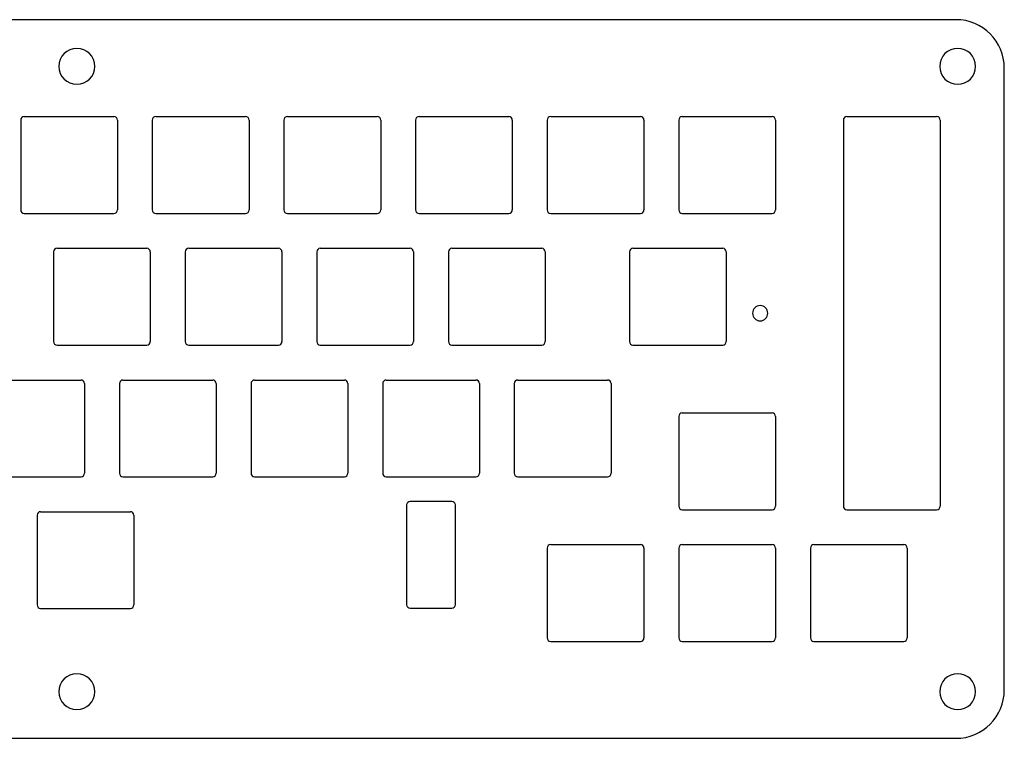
# Model space of a CAD drawing. Header units: millimetres. Extents: x 12 to 283, y -156 to -52.
# Tile 2 of 2: x 140 to 283, y -156 to -52. Entities that reach past the tile are written whole.
import ezdxf

# ---------------------------------------------------------------- set-up
doc = ezdxf.new("R2010")
doc.units = ezdxf.units.MM
doc.header["$MEASUREMENT"] = 0
doc.layers.add('Layer 1', color=7, linetype='Continuous')

# ---------------------------------------------------------------- blocks, each defined once
blk = doc.blocks.new('block 50')
at = {"layer": 'Layer 1', "color": 7, "lineweight": 25, "true_color": 0xffffff}
blk.add_lwpolyline([(141.05, -65.63), (154.05, -65.63)], dxfattribs=at)
blk = doc.blocks.new('block 51')
at = {"layer": 'Layer 1', "color": 7, "lineweight": 25, "true_color": 0xffffff}
blk.add_lwpolyline([(141.05, -79.63), (154.05, -79.63)], dxfattribs=at)
blk = doc.blocks.new('block 52')
at = {"layer": 'Layer 1', "color": 7, "lineweight": 25, "true_color": 0xffffff}
blk.add_lwpolyline([(140.55, -66.13), (140.55, -79.13)], dxfattribs=at)
blk = doc.blocks.new('block 53')
at = {"layer": 'Layer 1', "color": 7, "lineweight": 25, "true_color": 0xffffff}
blk.add_lwpolyline([(154.55, -66.13), (154.55, -79.13)], dxfattribs=at)
blk = doc.blocks.new('block 54')
at = {"layer": 'Layer 1', "color": 7, "lineweight": 25, "true_color": 0xffffff}
blk.add_open_spline([(141.05, -65.63), (140.77, -65.63), (140.55, -65.85), (140.55, -66.13)], degree=3, dxfattribs=at)
blk = doc.blocks.new('block 55')
at = {"layer": 'Layer 1', "color": 7, "lineweight": 25, "true_color": 0xffffff}
blk.add_open_spline([(154.55, -66.13), (154.55, -65.85), (154.33, -65.63), (154.05, -65.63)], degree=3, dxfattribs=at)
blk = doc.blocks.new('block 56')
at = {"layer": 'Layer 1', "color": 7, "lineweight": 25, "true_color": 0xffffff}
blk.add_open_spline([(140.55, -79.13), (140.55, -79.4), (140.77, -79.63), (141.05, -79.63)], degree=3, dxfattribs=at)
blk = doc.blocks.new('block 57')
at = {"layer": 'Layer 1', "color": 7, "lineweight": 25, "true_color": 0xffffff}
blk.add_open_spline([(154.05, -79.63), (154.33, -79.63), (154.55, -79.4), (154.55, -79.13)], degree=3, dxfattribs=at)
blk = doc.blocks.new('block 58')
at = {"layer": 'Layer 1', "color": 7, "lineweight": 25, "true_color": 0xffffff}
blk.add_lwpolyline([(160.1, -65.63), (173.1, -65.63)], dxfattribs=at)
blk = doc.blocks.new('block 59')
at = {"layer": 'Layer 1', "color": 7, "lineweight": 25, "true_color": 0xffffff}
blk.add_lwpolyline([(160.1, -79.63), (173.1, -79.63)], dxfattribs=at)
blk = doc.blocks.new('block 60')
at = {"layer": 'Layer 1', "color": 7, "lineweight": 25, "true_color": 0xffffff}
blk.add_lwpolyline([(159.6, -66.13), (159.6, -79.13)], dxfattribs=at)
blk = doc.blocks.new('block 61')
at = {"layer": 'Layer 1', "color": 7, "lineweight": 25, "true_color": 0xffffff}
blk.add_lwpolyline([(173.6, -66.13), (173.6, -79.13)], dxfattribs=at)
blk = doc.blocks.new('block 62')
at = {"layer": 'Layer 1', "color": 7, "lineweight": 25, "true_color": 0xffffff}
blk.add_open_spline([(160.1, -65.63), (159.82, -65.63), (159.6, -65.85), (159.6, -66.13)], degree=3, dxfattribs=at)
blk = doc.blocks.new('block 63')
at = {"layer": 'Layer 1', "color": 7, "lineweight": 25, "true_color": 0xffffff}
blk.add_open_spline([(173.6, -66.13), (173.6, -65.85), (173.38, -65.63), (173.1, -65.63)], degree=3, dxfattribs=at)
blk = doc.blocks.new('block 64')
at = {"layer": 'Layer 1', "color": 7, "lineweight": 25, "true_color": 0xffffff}
blk.add_open_spline([(159.6, -79.13), (159.6, -79.4), (159.82, -79.63), (160.1, -79.63)], degree=3, dxfattribs=at)
blk = doc.blocks.new('block 65')
at = {"layer": 'Layer 1', "color": 7, "lineweight": 25, "true_color": 0xffffff}
blk.add_open_spline([(173.1, -79.63), (173.38, -79.63), (173.6, -79.4), (173.6, -79.13)], degree=3, dxfattribs=at)
blk = doc.blocks.new('block 66')
at = {"layer": 'Layer 1', "color": 7, "lineweight": 25, "true_color": 0xffffff}
blk.add_lwpolyline([(179.15, -65.63), (192.15, -65.63)], dxfattribs=at)
blk = doc.blocks.new('block 67')
at = {"layer": 'Layer 1', "color": 7, "lineweight": 25, "true_color": 0xffffff}
blk.add_lwpolyline([(179.15, -79.63), (192.15, -79.63)], dxfattribs=at)
blk = doc.blocks.new('block 68')
at = {"layer": 'Layer 1', "color": 7, "lineweight": 25, "true_color": 0xffffff}
blk.add_lwpolyline([(178.65, -66.13), (178.65, -79.13)], dxfattribs=at)
blk = doc.blocks.new('block 69')
at = {"layer": 'Layer 1', "color": 7, "lineweight": 25, "true_color": 0xffffff}
blk.add_lwpolyline([(192.65, -66.13), (192.65, -79.13)], dxfattribs=at)
blk = doc.blocks.new('block 70')
at = {"layer": 'Layer 1', "color": 7, "lineweight": 25, "true_color": 0xffffff}
blk.add_open_spline([(179.15, -65.63), (178.87, -65.63), (178.65, -65.85), (178.65, -66.13)], degree=3, dxfattribs=at)
blk = doc.blocks.new('block 71')
at = {"layer": 'Layer 1', "color": 7, "lineweight": 25, "true_color": 0xffffff}
blk.add_open_spline([(192.65, -66.13), (192.65, -65.85), (192.43, -65.63), (192.15, -65.63)], degree=3, dxfattribs=at)
blk = doc.blocks.new('block 72')
at = {"layer": 'Layer 1', "color": 7, "lineweight": 25, "true_color": 0xffffff}
blk.add_open_spline([(178.65, -79.13), (178.65, -79.4), (178.87, -79.63), (179.15, -79.63)], degree=3, dxfattribs=at)
blk = doc.blocks.new('block 73')
at = {"layer": 'Layer 1', "color": 7, "lineweight": 25, "true_color": 0xffffff}
blk.add_open_spline([(192.15, -79.63), (192.43, -79.63), (192.65, -79.4), (192.65, -79.13)], degree=3, dxfattribs=at)
blk = doc.blocks.new('block 74')
at = {"layer": 'Layer 1', "color": 7, "lineweight": 25, "true_color": 0xffffff}
blk.add_lwpolyline([(198.2, -65.63), (211.2, -65.63)], dxfattribs=at)
blk = doc.blocks.new('block 75')
at = {"layer": 'Layer 1', "color": 7, "lineweight": 25, "true_color": 0xffffff}
blk.add_lwpolyline([(198.2, -79.63), (211.2, -79.63)], dxfattribs=at)
blk = doc.blocks.new('block 76')
at = {"layer": 'Layer 1', "color": 7, "lineweight": 25, "true_color": 0xffffff}
blk.add_lwpolyline([(197.7, -66.13), (197.7, -79.13)], dxfattribs=at)
blk = doc.blocks.new('block 77')
at = {"layer": 'Layer 1', "color": 7, "lineweight": 25, "true_color": 0xffffff}
blk.add_lwpolyline([(211.7, -66.13), (211.7, -79.13)], dxfattribs=at)
blk = doc.blocks.new('block 78')
at = {"layer": 'Layer 1', "color": 7, "lineweight": 25, "true_color": 0xffffff}
blk.add_open_spline([(198.2, -65.63), (197.92, -65.63), (197.7, -65.85), (197.7, -66.13)], degree=3, dxfattribs=at)
blk = doc.blocks.new('block 79')
at = {"layer": 'Layer 1', "color": 7, "lineweight": 25, "true_color": 0xffffff}
blk.add_open_spline([(211.7, -66.13), (211.7, -65.85), (211.48, -65.63), (211.2, -65.63)], degree=3, dxfattribs=at)
blk = doc.blocks.new('block 80')
at = {"layer": 'Layer 1', "color": 7, "lineweight": 25, "true_color": 0xffffff}
blk.add_open_spline([(197.7, -79.13), (197.7, -79.4), (197.92, -79.63), (198.2, -79.63)], degree=3, dxfattribs=at)
blk = doc.blocks.new('block 81')
at = {"layer": 'Layer 1', "color": 7, "lineweight": 25, "true_color": 0xffffff}
blk.add_open_spline([(211.2, -79.63), (211.48, -79.63), (211.7, -79.4), (211.7, -79.13)], degree=3, dxfattribs=at)
blk = doc.blocks.new('block 82')
at = {"layer": 'Layer 1', "color": 7, "lineweight": 25, "true_color": 0xffffff}
blk.add_lwpolyline([(217.25, -65.63), (230.25, -65.63)], dxfattribs=at)
blk = doc.blocks.new('block 83')
at = {"layer": 'Layer 1', "color": 7, "lineweight": 25, "true_color": 0xffffff}
blk.add_lwpolyline([(217.25, -79.63), (230.25, -79.63)], dxfattribs=at)
blk = doc.blocks.new('block 84')
at = {"layer": 'Layer 1', "color": 7, "lineweight": 25, "true_color": 0xffffff}
blk.add_lwpolyline([(216.75, -66.13), (216.75, -79.13)], dxfattribs=at)
blk = doc.blocks.new('block 85')
at = {"layer": 'Layer 1', "color": 7, "lineweight": 25, "true_color": 0xffffff}
blk.add_lwpolyline([(230.75, -66.13), (230.75, -79.13)], dxfattribs=at)
blk = doc.blocks.new('block 86')
at = {"layer": 'Layer 1', "color": 7, "lineweight": 25, "true_color": 0xffffff}
blk.add_open_spline([(217.25, -65.63), (216.97, -65.63), (216.75, -65.85), (216.75, -66.13)], degree=3, dxfattribs=at)
blk = doc.blocks.new('block 87')
at = {"layer": 'Layer 1', "color": 7, "lineweight": 25, "true_color": 0xffffff}
blk.add_open_spline([(230.75, -66.13), (230.75, -65.85), (230.53, -65.63), (230.25, -65.63)], degree=3, dxfattribs=at)
blk = doc.blocks.new('block 88')
at = {"layer": 'Layer 1', "color": 7, "lineweight": 25, "true_color": 0xffffff}
blk.add_open_spline([(216.75, -79.13), (216.75, -79.4), (216.97, -79.63), (217.25, -79.63)], degree=3, dxfattribs=at)
blk = doc.blocks.new('block 89')
at = {"layer": 'Layer 1', "color": 7, "lineweight": 25, "true_color": 0xffffff}
blk.add_open_spline([(230.25, -79.63), (230.53, -79.63), (230.75, -79.4), (230.75, -79.13)], degree=3, dxfattribs=at)
blk = doc.blocks.new('block 90')
at = {"layer": 'Layer 1', "color": 7, "lineweight": 25, "true_color": 0xffffff}
blk.add_lwpolyline([(236.3, -65.63), (249.3, -65.63)], dxfattribs=at)
blk = doc.blocks.new('block 91')
at = {"layer": 'Layer 1', "color": 7, "lineweight": 25, "true_color": 0xffffff}
blk.add_lwpolyline([(236.3, -79.63), (249.3, -79.63)], dxfattribs=at)
blk = doc.blocks.new('block 92')
at = {"layer": 'Layer 1', "color": 7, "lineweight": 25, "true_color": 0xffffff}
blk.add_lwpolyline([(235.8, -66.13), (235.8, -79.13)], dxfattribs=at)
blk = doc.blocks.new('block 93')
at = {"layer": 'Layer 1', "color": 7, "lineweight": 25, "true_color": 0xffffff}
blk.add_lwpolyline([(249.8, -66.13), (249.8, -79.13)], dxfattribs=at)
blk = doc.blocks.new('block 94')
at = {"layer": 'Layer 1', "color": 7, "lineweight": 25, "true_color": 0xffffff}
blk.add_open_spline([(236.3, -65.63), (236.02, -65.63), (235.8, -65.85), (235.8, -66.13)], degree=3, dxfattribs=at)
blk = doc.blocks.new('block 95')
at = {"layer": 'Layer 1', "color": 7, "lineweight": 25, "true_color": 0xffffff}
blk.add_open_spline([(249.8, -66.13), (249.8, -65.85), (249.58, -65.63), (249.3, -65.63)], degree=3, dxfattribs=at)
blk = doc.blocks.new('block 96')
at = {"layer": 'Layer 1', "color": 7, "lineweight": 25, "true_color": 0xffffff}
blk.add_open_spline([(235.8, -79.13), (235.8, -79.4), (236.02, -79.63), (236.3, -79.63)], degree=3, dxfattribs=at)
blk = doc.blocks.new('block 97')
at = {"layer": 'Layer 1', "color": 7, "lineweight": 25, "true_color": 0xffffff}
blk.add_open_spline([(249.3, -79.63), (249.58, -79.63), (249.8, -79.4), (249.8, -79.13)], degree=3, dxfattribs=at)
blk = doc.blocks.new('block 98')
at = {"layer": 'Layer 1', "color": 7, "lineweight": 25, "true_color": 0xffffff}
blk.add_lwpolyline([(260.11, -65.63), (273.11, -65.63)], dxfattribs=at)
blk = doc.blocks.new('block 99')
at = {"layer": 'Layer 1', "color": 7, "lineweight": 25, "true_color": 0xffffff}
blk.add_lwpolyline([(260.11, -122.49), (273.11, -122.49)], dxfattribs=at)
blk = doc.blocks.new('block 100')
at = {"layer": 'Layer 1', "color": 7, "lineweight": 25, "true_color": 0xffffff}
blk.add_lwpolyline([(259.61, -66.13), (259.61, -121.99)], dxfattribs=at)
blk = doc.blocks.new('block 101')
at = {"layer": 'Layer 1', "color": 7, "lineweight": 25, "true_color": 0xffffff}
blk.add_open_spline([(260.11, -65.63), (259.84, -65.63), (259.61, -65.85), (259.61, -66.13)], degree=3, dxfattribs=at)
blk = doc.blocks.new('block 102')
at = {"layer": 'Layer 1', "color": 7, "lineweight": 25, "true_color": 0xffffff}
blk.add_open_spline([(273.61, -66.13), (273.61, -65.85), (273.39, -65.63), (273.11, -65.63)], degree=3, dxfattribs=at)
blk = doc.blocks.new('block 103')
at = {"layer": 'Layer 1', "color": 7, "lineweight": 25, "true_color": 0xffffff}
blk.add_open_spline([(259.61, -121.99), (259.61, -122.27), (259.84, -122.49), (260.11, -122.49)], degree=3, dxfattribs=at)
blk = doc.blocks.new('block 104')
at = {"layer": 'Layer 1', "color": 7, "lineweight": 25, "true_color": 0xffffff}
blk.add_open_spline([(273.11, -122.49), (273.39, -122.49), (273.61, -122.27), (273.61, -121.99)], degree=3, dxfattribs=at)
blk = doc.blocks.new('block 153')
at = {"layer": 'Layer 1', "color": 7, "lineweight": 25, "true_color": 0xffffff}
blk.add_lwpolyline([(145.81, -84.68), (158.81, -84.68)], dxfattribs=at)
blk = doc.blocks.new('block 154')
at = {"layer": 'Layer 1', "color": 7, "lineweight": 25, "true_color": 0xffffff}
blk.add_lwpolyline([(145.81, -98.68), (158.81, -98.68)], dxfattribs=at)
blk = doc.blocks.new('block 155')
at = {"layer": 'Layer 1', "color": 7, "lineweight": 25, "true_color": 0xffffff}
blk.add_lwpolyline([(145.31, -85.18), (145.31, -98.18)], dxfattribs=at)
blk = doc.blocks.new('block 156')
at = {"layer": 'Layer 1', "color": 7, "lineweight": 25, "true_color": 0xffffff}
blk.add_lwpolyline([(159.31, -85.18), (159.31, -98.18)], dxfattribs=at)
blk = doc.blocks.new('block 157')
at = {"layer": 'Layer 1', "color": 7, "lineweight": 25, "true_color": 0xffffff}
blk.add_open_spline([(145.81, -84.68), (145.54, -84.68), (145.31, -84.9), (145.31, -85.18)], degree=3, dxfattribs=at)
blk = doc.blocks.new('block 158')
at = {"layer": 'Layer 1', "color": 7, "lineweight": 25, "true_color": 0xffffff}
blk.add_open_spline([(159.31, -85.18), (159.31, -84.9), (159.09, -84.68), (158.81, -84.68)], degree=3, dxfattribs=at)
blk = doc.blocks.new('block 159')
at = {"layer": 'Layer 1', "color": 7, "lineweight": 25, "true_color": 0xffffff}
blk.add_open_spline([(145.31, -98.18), (145.31, -98.45), (145.54, -98.68), (145.81, -98.68)], degree=3, dxfattribs=at)
blk = doc.blocks.new('block 160')
at = {"layer": 'Layer 1', "color": 7, "lineweight": 25, "true_color": 0xffffff}
blk.add_open_spline([(158.81, -98.68), (159.09, -98.68), (159.31, -98.45), (159.31, -98.18)], degree=3, dxfattribs=at)
blk = doc.blocks.new('block 161')
at = {"layer": 'Layer 1', "color": 7, "lineweight": 25, "true_color": 0xffffff}
blk.add_lwpolyline([(164.86, -84.68), (177.86, -84.68)], dxfattribs=at)
blk = doc.blocks.new('block 162')
at = {"layer": 'Layer 1', "color": 7, "lineweight": 25, "true_color": 0xffffff}
blk.add_lwpolyline([(164.86, -98.68), (177.86, -98.68)], dxfattribs=at)
blk = doc.blocks.new('block 163')
at = {"layer": 'Layer 1', "color": 7, "lineweight": 25, "true_color": 0xffffff}
blk.add_lwpolyline([(164.36, -85.18), (164.36, -98.18)], dxfattribs=at)
blk = doc.blocks.new('block 164')
at = {"layer": 'Layer 1', "color": 7, "lineweight": 25, "true_color": 0xffffff}
blk.add_lwpolyline([(178.36, -85.18), (178.36, -98.18)], dxfattribs=at)
blk = doc.blocks.new('block 165')
at = {"layer": 'Layer 1', "color": 7, "lineweight": 25, "true_color": 0xffffff}
blk.add_open_spline([(164.86, -84.68), (164.59, -84.68), (164.36, -84.9), (164.36, -85.18)], degree=3, dxfattribs=at)
blk = doc.blocks.new('block 166')
at = {"layer": 'Layer 1', "color": 7, "lineweight": 25, "true_color": 0xffffff}
blk.add_open_spline([(178.36, -85.18), (178.36, -84.9), (178.14, -84.68), (177.86, -84.68)], degree=3, dxfattribs=at)
blk = doc.blocks.new('block 167')
at = {"layer": 'Layer 1', "color": 7, "lineweight": 25, "true_color": 0xffffff}
blk.add_open_spline([(164.36, -98.18), (164.36, -98.45), (164.59, -98.68), (164.86, -98.68)], degree=3, dxfattribs=at)
blk = doc.blocks.new('block 168')
at = {"layer": 'Layer 1', "color": 7, "lineweight": 25, "true_color": 0xffffff}
blk.add_open_spline([(177.86, -98.68), (178.14, -98.68), (178.36, -98.45), (178.36, -98.18)], degree=3, dxfattribs=at)
blk = doc.blocks.new('block 169')
at = {"layer": 'Layer 1', "color": 7, "lineweight": 25, "true_color": 0xffffff}
blk.add_lwpolyline([(183.91, -84.68), (196.91, -84.68)], dxfattribs=at)
blk = doc.blocks.new('block 170')
at = {"layer": 'Layer 1', "color": 7, "lineweight": 25, "true_color": 0xffffff}
blk.add_lwpolyline([(183.91, -98.68), (196.91, -98.68)], dxfattribs=at)
blk = doc.blocks.new('block 171')
at = {"layer": 'Layer 1', "color": 7, "lineweight": 25, "true_color": 0xffffff}
blk.add_lwpolyline([(183.41, -85.18), (183.41, -98.18)], dxfattribs=at)
blk = doc.blocks.new('block 172')
at = {"layer": 'Layer 1', "color": 7, "lineweight": 25, "true_color": 0xffffff}
blk.add_lwpolyline([(197.41, -85.18), (197.41, -98.18)], dxfattribs=at)
blk = doc.blocks.new('block 173')
at = {"layer": 'Layer 1', "color": 7, "lineweight": 25, "true_color": 0xffffff}
blk.add_open_spline([(183.91, -84.68), (183.64, -84.68), (183.41, -84.9), (183.41, -85.18)], degree=3, dxfattribs=at)
blk = doc.blocks.new('block 174')
at = {"layer": 'Layer 1', "color": 7, "lineweight": 25, "true_color": 0xffffff}
blk.add_open_spline([(197.41, -85.18), (197.41, -84.9), (197.19, -84.68), (196.91, -84.68)], degree=3, dxfattribs=at)
blk = doc.blocks.new('block 175')
at = {"layer": 'Layer 1', "color": 7, "lineweight": 25, "true_color": 0xffffff}
blk.add_open_spline([(183.41, -98.18), (183.41, -98.45), (183.64, -98.68), (183.91, -98.68)], degree=3, dxfattribs=at)
blk = doc.blocks.new('block 176')
at = {"layer": 'Layer 1', "color": 7, "lineweight": 25, "true_color": 0xffffff}
blk.add_open_spline([(196.91, -98.68), (197.19, -98.68), (197.41, -98.45), (197.41, -98.18)], degree=3, dxfattribs=at)
blk = doc.blocks.new('block 177')
at = {"layer": 'Layer 1', "color": 7, "lineweight": 25, "true_color": 0xffffff}
blk.add_lwpolyline([(202.96, -84.68), (215.96, -84.68)], dxfattribs=at)
blk = doc.blocks.new('block 178')
at = {"layer": 'Layer 1', "color": 7, "lineweight": 25, "true_color": 0xffffff}
blk.add_lwpolyline([(202.96, -98.68), (215.96, -98.68)], dxfattribs=at)
blk = doc.blocks.new('block 179')
at = {"layer": 'Layer 1', "color": 7, "lineweight": 25, "true_color": 0xffffff}
blk.add_lwpolyline([(202.46, -85.18), (202.46, -98.18)], dxfattribs=at)
blk = doc.blocks.new('block 180')
at = {"layer": 'Layer 1', "color": 7, "lineweight": 25, "true_color": 0xffffff}
blk.add_lwpolyline([(216.46, -85.18), (216.46, -98.18)], dxfattribs=at)
blk = doc.blocks.new('block 181')
at = {"layer": 'Layer 1', "color": 7, "lineweight": 25, "true_color": 0xffffff}
blk.add_open_spline([(202.96, -84.68), (202.69, -84.68), (202.46, -84.9), (202.46, -85.18)], degree=3, dxfattribs=at)
blk = doc.blocks.new('block 182')
at = {"layer": 'Layer 1', "color": 7, "lineweight": 25, "true_color": 0xffffff}
blk.add_open_spline([(216.46, -85.18), (216.46, -84.9), (216.24, -84.68), (215.96, -84.68)], degree=3, dxfattribs=at)
blk = doc.blocks.new('block 183')
at = {"layer": 'Layer 1', "color": 7, "lineweight": 25, "true_color": 0xffffff}
blk.add_open_spline([(202.46, -98.18), (202.46, -98.45), (202.69, -98.68), (202.96, -98.68)], degree=3, dxfattribs=at)
blk = doc.blocks.new('block 184')
at = {"layer": 'Layer 1', "color": 7, "lineweight": 25, "true_color": 0xffffff}
blk.add_open_spline([(215.96, -98.68), (216.24, -98.68), (216.46, -98.45), (216.46, -98.18)], degree=3, dxfattribs=at)
blk = doc.blocks.new('block 185')
at = {"layer": 'Layer 1', "color": 7, "lineweight": 25, "true_color": 0xffffff}
blk.add_lwpolyline([(229.16, -84.68), (242.16, -84.68)], dxfattribs=at)
blk = doc.blocks.new('block 186')
at = {"layer": 'Layer 1', "color": 7, "lineweight": 25, "true_color": 0xffffff}
blk.add_lwpolyline([(229.16, -98.68), (242.16, -98.68)], dxfattribs=at)
blk = doc.blocks.new('block 187')
at = {"layer": 'Layer 1', "color": 7, "lineweight": 25, "true_color": 0xffffff}
blk.add_lwpolyline([(228.66, -85.18), (228.66, -98.18)], dxfattribs=at)
blk = doc.blocks.new('block 188')
at = {"layer": 'Layer 1', "color": 7, "lineweight": 25, "true_color": 0xffffff}
blk.add_lwpolyline([(242.66, -85.18), (242.66, -98.18)], dxfattribs=at)
blk = doc.blocks.new('block 189')
at = {"layer": 'Layer 1', "color": 7, "lineweight": 25, "true_color": 0xffffff}
blk.add_open_spline([(229.16, -84.68), (228.88, -84.68), (228.66, -84.9), (228.66, -85.18)], degree=3, dxfattribs=at)
blk = doc.blocks.new('block 190')
at = {"layer": 'Layer 1', "color": 7, "lineweight": 25, "true_color": 0xffffff}
blk.add_open_spline([(242.66, -85.18), (242.66, -84.9), (242.43, -84.68), (242.16, -84.68)], degree=3, dxfattribs=at)
blk = doc.blocks.new('block 191')
at = {"layer": 'Layer 1', "color": 7, "lineweight": 25, "true_color": 0xffffff}
blk.add_open_spline([(228.66, -98.18), (228.66, -98.45), (228.88, -98.68), (229.16, -98.68)], degree=3, dxfattribs=at)
blk = doc.blocks.new('block 192')
at = {"layer": 'Layer 1', "color": 7, "lineweight": 25, "true_color": 0xffffff}
blk.add_open_spline([(242.16, -98.68), (242.43, -98.68), (242.66, -98.45), (242.66, -98.18)], degree=3, dxfattribs=at)
blk = doc.blocks.new('block 233')
at = {"layer": 'Layer 1', "color": 7, "lineweight": 25, "true_color": 0xffffff}
blk.add_lwpolyline([(136.29, -103.73), (149.29, -103.73)], dxfattribs=at)
blk = doc.blocks.new('block 234')
at = {"layer": 'Layer 1', "color": 7, "lineweight": 25, "true_color": 0xffffff}
blk.add_lwpolyline([(136.29, -117.73), (149.29, -117.73)], dxfattribs=at)
blk = doc.blocks.new('block 236')
at = {"layer": 'Layer 1', "color": 7, "lineweight": 25, "true_color": 0xffffff}
blk.add_lwpolyline([(149.79, -104.23), (149.79, -117.23)], dxfattribs=at)
blk = doc.blocks.new('block 238')
at = {"layer": 'Layer 1', "color": 7, "lineweight": 25, "true_color": 0xffffff}
blk.add_open_spline([(149.79, -104.23), (149.79, -103.95), (149.56, -103.73), (149.29, -103.73)], degree=3, dxfattribs=at)
blk = doc.blocks.new('block 240')
at = {"layer": 'Layer 1', "color": 7, "lineweight": 25, "true_color": 0xffffff}
blk.add_open_spline([(149.29, -117.73), (149.56, -117.73), (149.79, -117.5), (149.79, -117.23)], degree=3, dxfattribs=at)
blk = doc.blocks.new('block 241')
at = {"layer": 'Layer 1', "color": 7, "lineweight": 25, "true_color": 0xffffff}
blk.add_lwpolyline([(155.34, -103.73), (168.34, -103.73)], dxfattribs=at)
blk = doc.blocks.new('block 242')
at = {"layer": 'Layer 1', "color": 7, "lineweight": 25, "true_color": 0xffffff}
blk.add_lwpolyline([(155.34, -117.73), (168.34, -117.73)], dxfattribs=at)
blk = doc.blocks.new('block 243')
at = {"layer": 'Layer 1', "color": 7, "lineweight": 25, "true_color": 0xffffff}
blk.add_lwpolyline([(154.84, -104.23), (154.84, -117.23)], dxfattribs=at)
blk = doc.blocks.new('block 244')
at = {"layer": 'Layer 1', "color": 7, "lineweight": 25, "true_color": 0xffffff}
blk.add_lwpolyline([(168.84, -104.23), (168.84, -117.23)], dxfattribs=at)
blk = doc.blocks.new('block 245')
at = {"layer": 'Layer 1', "color": 7, "lineweight": 25, "true_color": 0xffffff}
blk.add_open_spline([(155.34, -103.73), (155.06, -103.73), (154.84, -103.95), (154.84, -104.23)], degree=3, dxfattribs=at)
blk = doc.blocks.new('block 246')
at = {"layer": 'Layer 1', "color": 7, "lineweight": 25, "true_color": 0xffffff}
blk.add_open_spline([(168.84, -104.23), (168.84, -103.95), (168.61, -103.73), (168.34, -103.73)], degree=3, dxfattribs=at)
blk = doc.blocks.new('block 247')
at = {"layer": 'Layer 1', "color": 7, "lineweight": 25, "true_color": 0xffffff}
blk.add_open_spline([(154.84, -117.23), (154.84, -117.5), (155.06, -117.73), (155.34, -117.73)], degree=3, dxfattribs=at)
blk = doc.blocks.new('block 248')
at = {"layer": 'Layer 1', "color": 7, "lineweight": 25, "true_color": 0xffffff}
blk.add_open_spline([(168.34, -117.73), (168.61, -117.73), (168.84, -117.5), (168.84, -117.23)], degree=3, dxfattribs=at)
blk = doc.blocks.new('block 249')
at = {"layer": 'Layer 1', "color": 7, "lineweight": 25, "true_color": 0xffffff}
blk.add_lwpolyline([(174.39, -103.73), (187.39, -103.73)], dxfattribs=at)
blk = doc.blocks.new('block 250')
at = {"layer": 'Layer 1', "color": 7, "lineweight": 25, "true_color": 0xffffff}
blk.add_lwpolyline([(174.39, -117.73), (187.39, -117.73)], dxfattribs=at)
blk = doc.blocks.new('block 251')
at = {"layer": 'Layer 1', "color": 7, "lineweight": 25, "true_color": 0xffffff}
blk.add_lwpolyline([(173.89, -104.23), (173.89, -117.23)], dxfattribs=at)
blk = doc.blocks.new('block 252')
at = {"layer": 'Layer 1', "color": 7, "lineweight": 25, "true_color": 0xffffff}
blk.add_lwpolyline([(187.89, -104.23), (187.89, -117.23)], dxfattribs=at)
blk = doc.blocks.new('block 253')
at = {"layer": 'Layer 1', "color": 7, "lineweight": 25, "true_color": 0xffffff}
blk.add_open_spline([(174.39, -103.73), (174.11, -103.73), (173.89, -103.95), (173.89, -104.23)], degree=3, dxfattribs=at)
blk = doc.blocks.new('block 254')
at = {"layer": 'Layer 1', "color": 7, "lineweight": 25, "true_color": 0xffffff}
blk.add_open_spline([(187.89, -104.23), (187.89, -103.95), (187.66, -103.73), (187.39, -103.73)], degree=3, dxfattribs=at)
blk = doc.blocks.new('block 255')
at = {"layer": 'Layer 1', "color": 7, "lineweight": 25, "true_color": 0xffffff}
blk.add_open_spline([(173.89, -117.23), (173.89, -117.5), (174.11, -117.73), (174.39, -117.73)], degree=3, dxfattribs=at)
blk = doc.blocks.new('block 256')
at = {"layer": 'Layer 1', "color": 7, "lineweight": 25, "true_color": 0xffffff}
blk.add_open_spline([(187.39, -117.73), (187.66, -117.73), (187.89, -117.5), (187.89, -117.23)], degree=3, dxfattribs=at)
blk = doc.blocks.new('block 257')
at = {"layer": 'Layer 1', "color": 7, "lineweight": 25, "true_color": 0xffffff}
blk.add_lwpolyline([(193.44, -103.73), (206.44, -103.73)], dxfattribs=at)
blk = doc.blocks.new('block 258')
at = {"layer": 'Layer 1', "color": 7, "lineweight": 25, "true_color": 0xffffff}
blk.add_lwpolyline([(193.44, -117.73), (206.44, -117.73)], dxfattribs=at)
blk = doc.blocks.new('block 259')
at = {"layer": 'Layer 1', "color": 7, "lineweight": 25, "true_color": 0xffffff}
blk.add_lwpolyline([(192.94, -104.23), (192.94, -117.23)], dxfattribs=at)
blk = doc.blocks.new('block 260')
at = {"layer": 'Layer 1', "color": 7, "lineweight": 25, "true_color": 0xffffff}
blk.add_lwpolyline([(206.94, -104.23), (206.94, -117.23)], dxfattribs=at)
blk = doc.blocks.new('block 261')
at = {"layer": 'Layer 1', "color": 7, "lineweight": 25, "true_color": 0xffffff}
blk.add_open_spline([(193.44, -103.73), (193.16, -103.73), (192.94, -103.95), (192.94, -104.23)], degree=3, dxfattribs=at)
blk = doc.blocks.new('block 262')
at = {"layer": 'Layer 1', "color": 7, "lineweight": 25, "true_color": 0xffffff}
blk.add_open_spline([(206.94, -104.23), (206.94, -103.95), (206.71, -103.73), (206.44, -103.73)], degree=3, dxfattribs=at)
blk = doc.blocks.new('block 263')
at = {"layer": 'Layer 1', "color": 7, "lineweight": 25, "true_color": 0xffffff}
blk.add_open_spline([(192.94, -117.23), (192.94, -117.5), (193.16, -117.73), (193.44, -117.73)], degree=3, dxfattribs=at)
blk = doc.blocks.new('block 264')
at = {"layer": 'Layer 1', "color": 7, "lineweight": 25, "true_color": 0xffffff}
blk.add_open_spline([(206.44, -117.73), (206.71, -117.73), (206.94, -117.5), (206.94, -117.23)], degree=3, dxfattribs=at)
blk = doc.blocks.new('block 265')
at = {"layer": 'Layer 1', "color": 7, "lineweight": 25, "true_color": 0xffffff}
blk.add_lwpolyline([(212.49, -103.73), (225.49, -103.73)], dxfattribs=at)
blk = doc.blocks.new('block 266')
at = {"layer": 'Layer 1', "color": 7, "lineweight": 25, "true_color": 0xffffff}
blk.add_lwpolyline([(212.49, -117.73), (225.49, -117.73)], dxfattribs=at)
blk = doc.blocks.new('block 267')
at = {"layer": 'Layer 1', "color": 7, "lineweight": 25, "true_color": 0xffffff}
blk.add_lwpolyline([(211.99, -104.23), (211.99, -117.23)], dxfattribs=at)
blk = doc.blocks.new('block 268')
at = {"layer": 'Layer 1', "color": 7, "lineweight": 25, "true_color": 0xffffff}
blk.add_lwpolyline([(225.99, -104.23), (225.99, -117.23)], dxfattribs=at)
blk = doc.blocks.new('block 269')
at = {"layer": 'Layer 1', "color": 7, "lineweight": 25, "true_color": 0xffffff}
blk.add_open_spline([(212.49, -103.73), (212.21, -103.73), (211.99, -103.95), (211.99, -104.23)], degree=3, dxfattribs=at)
blk = doc.blocks.new('block 270')
at = {"layer": 'Layer 1', "color": 7, "lineweight": 25, "true_color": 0xffffff}
blk.add_open_spline([(225.99, -104.23), (225.99, -103.95), (225.76, -103.73), (225.49, -103.73)], degree=3, dxfattribs=at)
blk = doc.blocks.new('block 271')
at = {"layer": 'Layer 1', "color": 7, "lineweight": 25, "true_color": 0xffffff}
blk.add_open_spline([(211.99, -117.23), (211.99, -117.5), (212.21, -117.73), (212.49, -117.73)], degree=3, dxfattribs=at)
blk = doc.blocks.new('block 272')
at = {"layer": 'Layer 1', "color": 7, "lineweight": 25, "true_color": 0xffffff}
blk.add_open_spline([(225.49, -117.73), (225.76, -117.73), (225.99, -117.5), (225.99, -117.23)], degree=3, dxfattribs=at)
blk = doc.blocks.new('block 273')
at = {"layer": 'Layer 1', "color": 7, "lineweight": 25, "true_color": 0xffffff}
blk.add_lwpolyline([(236.3, -108.49), (249.3, -108.49)], dxfattribs=at)
blk = doc.blocks.new('block 274')
at = {"layer": 'Layer 1', "color": 7, "lineweight": 25, "true_color": 0xffffff}
blk.add_lwpolyline([(236.3, -122.49), (249.3, -122.49)], dxfattribs=at)
blk = doc.blocks.new('block 275')
at = {"layer": 'Layer 1', "color": 7, "lineweight": 25, "true_color": 0xffffff}
blk.add_lwpolyline([(235.8, -108.99), (235.8, -121.99)], dxfattribs=at)
blk = doc.blocks.new('block 276')
at = {"layer": 'Layer 1', "color": 7, "lineweight": 25, "true_color": 0xffffff}
blk.add_lwpolyline([(249.8, -108.99), (249.8, -121.99)], dxfattribs=at)
blk = doc.blocks.new('block 277')
at = {"layer": 'Layer 1', "color": 7, "lineweight": 25, "true_color": 0xffffff}
blk.add_open_spline([(236.3, -108.49), (236.02, -108.49), (235.8, -108.71), (235.8, -108.99)], degree=3, dxfattribs=at)
blk = doc.blocks.new('block 278')
at = {"layer": 'Layer 1', "color": 7, "lineweight": 25, "true_color": 0xffffff}
blk.add_open_spline([(249.8, -108.99), (249.8, -108.71), (249.58, -108.49), (249.3, -108.49)], degree=3, dxfattribs=at)
blk = doc.blocks.new('block 279')
at = {"layer": 'Layer 1', "color": 7, "lineweight": 25, "true_color": 0xffffff}
blk.add_open_spline([(235.8, -121.99), (235.8, -122.27), (236.02, -122.49), (236.3, -122.49)], degree=3, dxfattribs=at)
blk = doc.blocks.new('block 280')
at = {"layer": 'Layer 1', "color": 7, "lineweight": 25, "true_color": 0xffffff}
blk.add_open_spline([(249.3, -122.49), (249.58, -122.49), (249.8, -122.27), (249.8, -121.99)], degree=3, dxfattribs=at)
blk = doc.blocks.new('block 297')
at = {"layer": 'Layer 1', "color": 7, "lineweight": 25, "true_color": 0xffffff}
blk.add_lwpolyline([(143.43, -122.78), (156.43, -122.78)], dxfattribs=at)
blk = doc.blocks.new('block 298')
at = {"layer": 'Layer 1', "color": 7, "lineweight": 25, "true_color": 0xffffff}
blk.add_lwpolyline([(143.43, -136.78), (156.43, -136.78)], dxfattribs=at)
blk = doc.blocks.new('block 299')
at = {"layer": 'Layer 1', "color": 7, "lineweight": 25, "true_color": 0xffffff}
blk.add_lwpolyline([(142.93, -123.28), (142.93, -136.28)], dxfattribs=at)
blk = doc.blocks.new('block 300')
at = {"layer": 'Layer 1', "color": 7, "lineweight": 25, "true_color": 0xffffff}
blk.add_lwpolyline([(156.93, -123.28), (156.93, -136.28)], dxfattribs=at)
blk = doc.blocks.new('block 301')
at = {"layer": 'Layer 1', "color": 7, "lineweight": 25, "true_color": 0xffffff}
blk.add_open_spline([(143.43, -122.78), (143.15, -122.78), (142.93, -123), (142.93, -123.28)], degree=3, dxfattribs=at)
blk = doc.blocks.new('block 302')
at = {"layer": 'Layer 1', "color": 7, "lineweight": 25, "true_color": 0xffffff}
blk.add_open_spline([(156.93, -123.28), (156.93, -123), (156.71, -122.78), (156.43, -122.78)], degree=3, dxfattribs=at)
blk = doc.blocks.new('block 303')
at = {"layer": 'Layer 1', "color": 7, "lineweight": 25, "true_color": 0xffffff}
blk.add_open_spline([(142.93, -136.28), (142.93, -136.55), (143.15, -136.78), (143.43, -136.78)], degree=3, dxfattribs=at)
blk = doc.blocks.new('block 304')
at = {"layer": 'Layer 1', "color": 7, "lineweight": 25, "true_color": 0xffffff}
blk.add_open_spline([(156.43, -136.78), (156.71, -136.78), (156.93, -136.55), (156.93, -136.28)], degree=3, dxfattribs=at)
blk = doc.blocks.new('block 305')
at = {"layer": 'Layer 1', "color": 7, "lineweight": 25, "true_color": 0xffffff}
blk.add_lwpolyline([(217.25, -127.54), (230.25, -127.54)], dxfattribs=at)
blk = doc.blocks.new('block 306')
at = {"layer": 'Layer 1', "color": 7, "lineweight": 25, "true_color": 0xffffff}
blk.add_lwpolyline([(217.25, -141.54), (230.25, -141.54)], dxfattribs=at)
blk = doc.blocks.new('block 307')
at = {"layer": 'Layer 1', "color": 7, "lineweight": 25, "true_color": 0xffffff}
blk.add_lwpolyline([(216.75, -128.04), (216.75, -141.04)], dxfattribs=at)
blk = doc.blocks.new('block 308')
at = {"layer": 'Layer 1', "color": 7, "lineweight": 25, "true_color": 0xffffff}
blk.add_lwpolyline([(230.75, -128.04), (230.75, -141.04)], dxfattribs=at)
blk = doc.blocks.new('block 309')
at = {"layer": 'Layer 1', "color": 7, "lineweight": 25, "true_color": 0xffffff}
blk.add_open_spline([(217.25, -127.54), (216.97, -127.54), (216.75, -127.76), (216.75, -128.04)], degree=3, dxfattribs=at)
blk = doc.blocks.new('block 310')
at = {"layer": 'Layer 1', "color": 7, "lineweight": 25, "true_color": 0xffffff}
blk.add_open_spline([(230.75, -128.04), (230.75, -127.76), (230.53, -127.54), (230.25, -127.54)], degree=3, dxfattribs=at)
blk = doc.blocks.new('block 311')
at = {"layer": 'Layer 1', "color": 7, "lineweight": 25, "true_color": 0xffffff}
blk.add_open_spline([(216.75, -141.04), (216.75, -141.32), (216.97, -141.54), (217.25, -141.54)], degree=3, dxfattribs=at)
blk = doc.blocks.new('block 312')
at = {"layer": 'Layer 1', "color": 7, "lineweight": 25, "true_color": 0xffffff}
blk.add_open_spline([(230.25, -141.54), (230.53, -141.54), (230.75, -141.32), (230.75, -141.04)], degree=3, dxfattribs=at)
blk = doc.blocks.new('block 313')
at = {"layer": 'Layer 1', "color": 7, "lineweight": 25, "true_color": 0xffffff}
blk.add_lwpolyline([(236.3, -127.54), (249.3, -127.54)], dxfattribs=at)
blk = doc.blocks.new('block 314')
at = {"layer": 'Layer 1', "color": 7, "lineweight": 25, "true_color": 0xffffff}
blk.add_lwpolyline([(236.3, -141.54), (249.3, -141.54)], dxfattribs=at)
blk = doc.blocks.new('block 315')
at = {"layer": 'Layer 1', "color": 7, "lineweight": 25, "true_color": 0xffffff}
blk.add_lwpolyline([(235.8, -128.04), (235.8, -141.04)], dxfattribs=at)
blk = doc.blocks.new('block 316')
at = {"layer": 'Layer 1', "color": 7, "lineweight": 25, "true_color": 0xffffff}
blk.add_lwpolyline([(249.8, -128.04), (249.8, -141.04)], dxfattribs=at)
blk = doc.blocks.new('block 317')
at = {"layer": 'Layer 1', "color": 7, "lineweight": 25, "true_color": 0xffffff}
blk.add_open_spline([(236.3, -127.54), (236.02, -127.54), (235.8, -127.76), (235.8, -128.04)], degree=3, dxfattribs=at)
blk = doc.blocks.new('block 318')
at = {"layer": 'Layer 1', "color": 7, "lineweight": 25, "true_color": 0xffffff}
blk.add_open_spline([(249.8, -128.04), (249.8, -127.76), (249.58, -127.54), (249.3, -127.54)], degree=3, dxfattribs=at)
blk = doc.blocks.new('block 319')
at = {"layer": 'Layer 1', "color": 7, "lineweight": 25, "true_color": 0xffffff}
blk.add_open_spline([(235.8, -141.04), (235.8, -141.32), (236.02, -141.54), (236.3, -141.54)], degree=3, dxfattribs=at)
blk = doc.blocks.new('block 320')
at = {"layer": 'Layer 1', "color": 7, "lineweight": 25, "true_color": 0xffffff}
blk.add_open_spline([(249.3, -141.54), (249.58, -141.54), (249.8, -141.32), (249.8, -141.04)], degree=3, dxfattribs=at)
blk = doc.blocks.new('block 321')
at = {"layer": 'Layer 1', "color": 7, "lineweight": 25, "true_color": 0xffffff}
blk.add_lwpolyline([(255.35, -127.54), (268.35, -127.54)], dxfattribs=at)
blk = doc.blocks.new('block 322')
at = {"layer": 'Layer 1', "color": 7, "lineweight": 25, "true_color": 0xffffff}
blk.add_lwpolyline([(255.35, -141.54), (268.35, -141.54)], dxfattribs=at)
blk = doc.blocks.new('block 323')
at = {"layer": 'Layer 1', "color": 7, "lineweight": 25, "true_color": 0xffffff}
blk.add_lwpolyline([(254.85, -128.04), (254.85, -141.04)], dxfattribs=at)
blk = doc.blocks.new('block 324')
at = {"layer": 'Layer 1', "color": 7, "lineweight": 25, "true_color": 0xffffff}
blk.add_lwpolyline([(268.85, -128.04), (268.85, -141.04)], dxfattribs=at)
blk = doc.blocks.new('block 325')
at = {"layer": 'Layer 1', "color": 7, "lineweight": 25, "true_color": 0xffffff}
blk.add_open_spline([(255.35, -127.54), (255.07, -127.54), (254.85, -127.76), (254.85, -128.04)], degree=3, dxfattribs=at)
blk = doc.blocks.new('block 326')
at = {"layer": 'Layer 1', "color": 7, "lineweight": 25, "true_color": 0xffffff}
blk.add_open_spline([(268.85, -128.04), (268.85, -127.76), (268.63, -127.54), (268.35, -127.54)], degree=3, dxfattribs=at)
blk = doc.blocks.new('block 327')
at = {"layer": 'Layer 1', "color": 7, "lineweight": 25, "true_color": 0xffffff}
blk.add_open_spline([(254.85, -141.04), (254.85, -141.32), (255.07, -141.54), (255.35, -141.54)], degree=3, dxfattribs=at)
blk = doc.blocks.new('block 328')
at = {"layer": 'Layer 1', "color": 7, "lineweight": 25, "true_color": 0xffffff}
blk.add_open_spline([(268.35, -141.54), (268.63, -141.54), (268.85, -141.32), (268.85, -141.04)], degree=3, dxfattribs=at)
blk = doc.blocks.new('block 329')
at = {"layer": 'Layer 1', "color": 7, "lineweight": 25, "true_color": 0xffffff}
blk.add_open_spline([(246.47, -94.07), (246.47, -93.46), (246.96, -92.97), (247.57, -92.97), (248.17, -92.97), (248.67, -93.46), (248.67, -94.07), (248.67, -94.68), (248.17, -95.17), (247.57, -95.17), (246.96, -95.17), (246.47, -94.68), (246.47, -94.07), (246.47, -94.07), (246.47, -94.07), (246.47, -94.07)], degree=3, knots=[0, 0, 0, 0, 1, 1, 1, 2, 2, 2, 3, 3, 3, 4, 4, 4, 5, 5, 5, 5], dxfattribs=at)

msp = doc.modelspace()

# ---------------------------------------------------------------- linework, layer by layer
at = {"layer": 'Layer 1', "color": 7, "lineweight": 25, "true_color": 0xffffff}
msp.add_lwpolyline([(273.61, -66.13), (273.61, -121.99)], dxfattribs=at)
for points, knots in [([(19.22, -155.57), (15.36, -155.57), (12.22, -152.43), (12.22, -148.57), (12.22, -148.57), (12.22, -58.6), (12.22, -58.6), (12.22, -54.74), (15.36, -51.6), (19.22, -51.6), (19.22, -51.6), (275.9, -51.6), (275.9, -51.6), (279.77, -51.6), (282.9, -54.74), (282.9, -58.6), (282.9, -58.6), (282.9, -148.57), (282.9, -148.57), (282.9, -152.43), (279.77, -155.57), (275.9, -155.57), (275.9, -155.57), (19.22, -155.57), (19.22, -155.57)], [0, 0, 0, 0, 1, 1, 1, 2, 2, 2, 3, 3, 3, 4, 4, 4, 5, 5, 5, 6, 6, 6, 7, 7, 7, 8, 8, 8, 8]), ([(151.27, -58.35), (151.27, -59.79), (150.1, -60.95), (148.67, -60.95), (147.23, -60.95), (146.07, -59.79), (146.07, -58.35), (146.07, -56.92), (147.23, -55.75), (148.67, -55.75), (150.1, -55.75), (151.27, -56.92), (151.27, -58.35)], [0, 0, 0, 0, 1, 1, 1, 2, 2, 2, 3, 3, 3, 4, 4, 4, 4]), ([(278.75, -58.35), (278.75, -59.79), (277.59, -60.95), (276.15, -60.95), (274.72, -60.95), (273.55, -59.79), (273.55, -58.35), (273.55, -56.92), (274.72, -55.75), (276.15, -55.75), (277.59, -55.75), (278.75, -56.92), (278.75, -58.35)], [0, 0, 0, 0, 1, 1, 1, 2, 2, 2, 3, 3, 3, 4, 4, 4, 4]), ([(202.93, -121.28), (202.93, -121.28), (196.93, -121.28), (196.93, -121.28), (196.65, -121.28), (196.43, -121.5), (196.43, -121.78), (196.43, -121.78), (196.43, -136.28), (196.43, -136.28), (196.43, -136.55), (196.65, -136.78), (196.93, -136.78), (196.93, -136.78), (202.93, -136.78), (202.93, -136.78), (203.21, -136.78), (203.43, -136.55), (203.43, -136.28), (203.43, -136.28), (203.43, -121.78), (203.43, -121.78), (203.43, -121.5), (203.21, -121.28), (202.93, -121.28)], [0, 0, 0, 0, 1, 1, 1, 2, 2, 2, 3, 3, 3, 4, 4, 4, 5, 5, 5, 6, 6, 6, 7, 7, 7, 8, 8, 8, 8]), ([(151.27, -148.82), (151.27, -150.25), (150.1, -151.42), (148.67, -151.42), (147.23, -151.42), (146.07, -150.25), (146.07, -148.82), (146.07, -147.38), (147.23, -146.22), (148.67, -146.22), (150.1, -146.22), (151.27, -147.38), (151.27, -148.82)], [0, 0, 0, 0, 1, 1, 1, 2, 2, 2, 3, 3, 3, 4, 4, 4, 4]), ([(278.75, -148.82), (278.75, -150.25), (277.59, -151.42), (276.15, -151.42), (274.72, -151.42), (273.55, -150.25), (273.55, -148.82), (273.55, -147.38), (274.72, -146.22), (276.15, -146.22), (277.59, -146.22), (278.75, -147.38), (278.75, -148.82)], [0, 0, 0, 0, 1, 1, 1, 2, 2, 2, 3, 3, 3, 4, 4, 4, 4])]:
    msp.add_open_spline(points, degree=3, knots=knots, dxfattribs=at)

# ---------------------------------------------------------------- block references
at = {"layer": 'Layer 1'}
for name in ['block 54', 'block 52', 'block 50', 'block 55', 'block 53', 'block 62', 'block 60', 'block 58', 'block 63', 'block 61', 'block 70', 'block 68', 'block 66', 'block 71', 'block 69', 'block 78', 'block 76', 'block 74', 'block 79', 'block 77', 'block 86', 'block 84', 'block 82', 'block 87', 'block 85', 'block 94', 'block 92', 'block 90', 'block 95', 'block 93', 'block 101', 'block 100', 'block 98', 'block 102', 'block 56', 'block 51', 'block 57', 'block 64', 'block 59', 'block 65', 'block 72', 'block 67', 'block 73', 'block 80', 'block 75', 'block 81', 'block 88', 'block 83', 'block 89', 'block 96', 'block 91', 'block 97', 'block 157', 'block 155', 'block 153', 'block 158', 'block 156', 'block 165', 'block 163', 'block 161', 'block 166', 'block 164', 'block 173', 'block 171', 'block 169', 'block 174', 'block 172', 'block 181', 'block 179', 'block 177', 'block 182', 'block 180', 'block 189', 'block 187', 'block 185', 'block 190', 'block 188', 'block 329', 'block 159', 'block 160', 'block 167', 'block 168', 'block 175', 'block 176', 'block 183', 'block 184', 'block 191', 'block 192', 'block 154', 'block 162', 'block 170', 'block 178', 'block 186', 'block 233', 'block 238', 'block 245', 'block 241', 'block 246', 'block 253', 'block 249', 'block 254', 'block 261', 'block 257', 'block 262', 'block 269', 'block 265', 'block 270', 'block 236', 'block 243', 'block 244', 'block 251', 'block 252', 'block 259', 'block 260', 'block 267', 'block 268', 'block 277', 'block 275', 'block 273', 'block 278', 'block 276', 'block 234', 'block 240', 'block 247', 'block 242', 'block 248', 'block 255', 'block 250', 'block 256', 'block 263', 'block 258', 'block 264', 'block 271', 'block 266', 'block 272', 'block 279', 'block 274', 'block 280', 'block 103', 'block 99', 'block 104', 'block 301', 'block 299', 'block 297', 'block 302', 'block 300', 'block 309', 'block 307', 'block 305', 'block 310', 'block 308', 'block 317', 'block 315', 'block 313', 'block 318', 'block 316', 'block 325', 'block 323', 'block 321', 'block 326', 'block 324', 'block 303', 'block 298', 'block 304', 'block 311', 'block 312', 'block 319', 'block 320', 'block 327', 'block 328', 'block 306', 'block 314', 'block 322']:
    msp.add_blockref(name, (0, 0), dxfattribs=at)

doc.saveas('drawing.dxf')
